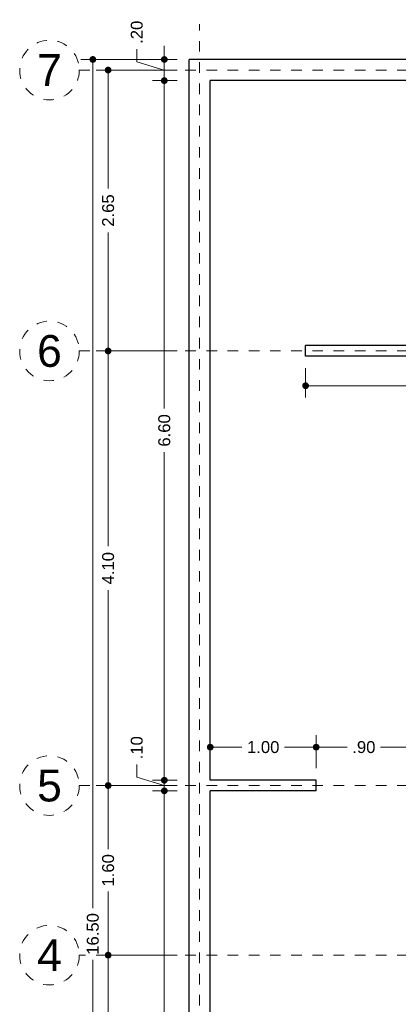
# Model space of a CAD drawing. Header units: millimetres. Extents: x 2564.1 to 2573.4, y 873.2 to 891.5.
# Tile 3 of 4: x 2564.1 to 2567.7, y 882.2 to 891.5. Entities that reach past the tile are written whole.
import ezdxf
from ezdxf.enums import TextEntityAlignment as Align

# ---------------------------------------------------------------- set-up
doc = ezdxf.new("R2010")
doc.units = ezdxf.units.MM
doc.header["$LTSCALE"] = 0.001
doc.linetypes.add('CENTER2', pattern=[28.575, 19.05, -3.175, 3.175, -3.175])
for name, color, linetype, lineweight in [('Cotas', 7, 'Continuous', 18), ('Ejes', 7, 'CENTER2', 5), ('Muros', 7, 'Continuous', 30)]:
    doc.layers.add(name, color=color, linetype=linetype, lineweight=lineweight)
doc.styles.get("Standard").update_dxf_attribs({"font": 'arial.ttf'})
doc.dimstyles.new('1-75', dxfattribs={"dimscale": 75, "dimtxt": 0.0015, "dimasz": 0.00085, "dimexe": 0.0015, "dimexo": 0.0015, "dimgap": 0.0008, "dimtad": 0, "dimzin": 4, "dimdsep": 46, "dimtxsty": 'Standard', "dimblk": 'DOT', "dimcen": 0.0009, "dimclrd": 256, "dimclre": 256, "dimclrt": 256, "dimadec": 0, "dimazin": 0, "dimtfac": 1, "dimtofl": 0, "dimtmove": 1, "dimatfit": 2, "dimfxl": 0.0015, "dimtfill": 1, "dimtolj": 1, "dimtzin": 4, "dimlwd": -1, "dimlwe": -1, "dimarcsym": 0})

# ---------------------------------------------------------------- blocks, each defined once
blk = doc.blocks.new('_DOT')
at = {"color": 0, "linetype": 'ByBlock'}
blk.add_line((-0.5, 0), (-1, 0), dxfattribs=at)
at = {"color": 0, "linetype": 'ByBlock', "const_width": 0.5}
blk.add_lwpolyline([(-0.25, 0, 1), (0.25, 0, 1)], format="xyb", close=True, dxfattribs=at)
blk = doc.blocks.new('*D17')
at = {"layer": 'Cotas', "transparency": 16777216}
for p, q in [((2565.5733, 891.1224), (2564.6651, 891.1224)), ((2564.7776, 891.0587), (2564.7776, 883.1168)), ((2564.7776, 874.6862), (2564.7776, 882.6281)), ((2565.5733, 874.6224), (2564.6651, 874.6224))]:
    blk.add_line(p, q, dxfattribs=at)
at = {"layer": 'Defpoints', "color": 0, "transparency": 16777216}
for p in [(2565.6858, 891.1224), (2564.7776, 874.6224), (2565.6858, 874.6224)]:
    blk.add_point(p, dxfattribs=at)
at = {"layer": 'Cotas', "transparency": 16777216, "xscale": 0.06375, "yscale": 0.06375, "zscale": 0.06375}
for p, rotation in [((2564.7776, 891.1224), 90), ((2564.7776, 874.6224), 270)]:
    blk.add_blockref('_DOT', p, dxfattribs=dict(at, rotation=rotation))
at = {"layer": 'Cotas', "transparency": 16777216, "insert": (2564.7776, 882.8724), "char_height": 0.1125, "attachment_point": 5, "rotation": 90, "bg_fill": 3, "box_fill_scale": 1.1, "bg_fill_color": 256, "bg_fill_true_color": 13158600, "bg_fill_transparency": 0}
blk.add_mtext('\\A1;16.50', dxfattribs=at)
blk = doc.blocks.new('*D20')
at = {"layer": 'Cotas', "transparency": 16777216}
for p, q in [((2565.5733, 882.6724), (2564.8099, 882.6724)), ((2564.9224, 882.6087), (2564.9224, 881.9731)), ((2564.9224, 880.9362), (2564.9224, 881.5718)), ((2565.5733, 880.8724), (2564.8099, 880.8724))]:
    blk.add_line(p, q, dxfattribs=at)
at = {"layer": 'Defpoints', "color": 0, "transparency": 16777216}
for p in [(2564.9224, 882.6724), (2565.6858, 882.6724), (2565.6858, 880.8724)]:
    blk.add_point(p, dxfattribs=at)
at = {"layer": 'Cotas', "transparency": 16777216, "xscale": 0.06375, "yscale": 0.06375, "zscale": 0.06375}
for p, rotation in [((2564.9224, 882.6724), 90), ((2564.9224, 880.8724), 270)]:
    blk.add_blockref('_DOT', p, dxfattribs=dict(at, rotation=rotation))
at = {"layer": 'Cotas', "transparency": 16777216, "insert": (2564.9224, 881.7724), "char_height": 0.1125, "attachment_point": 5, "rotation": 90, "bg_fill": 3, "box_fill_scale": 1.1, "bg_fill_color": 256, "bg_fill_true_color": 13158600, "bg_fill_transparency": 0}
blk.add_mtext('\\A1;1.80', dxfattribs=at)
blk = doc.blocks.new('*D21')
at = {"layer": 'Cotas', "transparency": 16777216}
for p, q in [((2565.5733, 884.2724), (2564.8099, 884.2724)), ((2564.9224, 884.2087), (2564.9224, 883.6731)), ((2564.9224, 882.7362), (2564.9224, 883.2718)), ((2565.5733, 882.6724), (2564.8099, 882.6724))]:
    blk.add_line(p, q, dxfattribs=at)
at = {"layer": 'Defpoints', "color": 0, "transparency": 16777216}
for p in [(2564.9224, 884.2724), (2565.6858, 884.2724), (2565.6858, 882.6724)]:
    blk.add_point(p, dxfattribs=at)
at = {"layer": 'Cotas', "transparency": 16777216, "xscale": 0.06375, "yscale": 0.06375, "zscale": 0.06375}
for p, rotation in [((2564.9224, 884.2724), 90), ((2564.9224, 882.6724), 270)]:
    blk.add_blockref('_DOT', p, dxfattribs=dict(at, rotation=rotation))
at = {"layer": 'Cotas', "transparency": 16777216, "insert": (2564.9224, 883.4724), "char_height": 0.1125, "attachment_point": 5, "rotation": 90, "bg_fill": 3, "box_fill_scale": 1.1, "bg_fill_color": 256, "bg_fill_true_color": 13158600, "bg_fill_transparency": 0}
blk.add_mtext('\\A1;1.60', dxfattribs=at)
blk = doc.blocks.new('*D22')
at = {"layer": 'Cotas', "transparency": 16777216}
for p, q in [((2565.5733, 888.3724), (2564.8099, 888.3724)), ((2564.9224, 888.3087), (2564.9224, 886.5306)), ((2564.9224, 884.3362), (2564.9224, 886.1143)), ((2565.5733, 884.2724), (2564.8099, 884.2724))]:
    blk.add_line(p, q, dxfattribs=at)
at = {"layer": 'Defpoints', "color": 0, "transparency": 16777216}
for p in [(2564.9224, 888.3724), (2565.6858, 888.3724), (2565.6858, 884.2724)]:
    blk.add_point(p, dxfattribs=at)
at = {"layer": 'Cotas', "transparency": 16777216, "xscale": 0.06375, "yscale": 0.06375, "zscale": 0.06375}
for p, rotation in [((2564.9224, 888.3724), 90), ((2564.9224, 884.2724), 270)]:
    blk.add_blockref('_DOT', p, dxfattribs=dict(at, rotation=rotation))
at = {"layer": 'Cotas', "transparency": 16777216, "insert": (2564.9224, 886.3224), "char_height": 0.1125, "attachment_point": 5, "rotation": 90, "bg_fill": 3, "box_fill_scale": 1.1, "bg_fill_color": 256, "bg_fill_true_color": 13158600, "bg_fill_transparency": 0}
blk.add_mtext('\\A1;4.10', dxfattribs=at)
blk = doc.blocks.new('*D23')
at = {"layer": 'Cotas', "transparency": 16777216}
for p, q in [((2565.5733, 891.0224), (2564.8099, 891.0224)), ((2564.9224, 890.9587), (2564.9224, 889.9049)), ((2564.9224, 888.4362), (2564.9224, 889.49)), ((2565.5733, 888.3724), (2564.8099, 888.3724))]:
    blk.add_line(p, q, dxfattribs=at)
at = {"layer": 'Defpoints', "color": 0, "transparency": 16777216}
for p in [(2564.9224, 891.0224), (2565.6858, 891.0224), (2565.6858, 888.3724)]:
    blk.add_point(p, dxfattribs=at)
at = {"layer": 'Cotas', "transparency": 16777216, "xscale": 0.06375, "yscale": 0.06375, "zscale": 0.06375}
for p, rotation in [((2564.9224, 891.0224), 90), ((2564.9224, 888.3724), 270)]:
    blk.add_blockref('_DOT', p, dxfattribs=dict(at, rotation=rotation))
at = {"layer": 'Cotas', "transparency": 16777216, "insert": (2564.9224, 889.6974), "char_height": 0.1125, "attachment_point": 5, "rotation": 90, "bg_fill": 3, "box_fill_scale": 1.1, "bg_fill_color": 256, "bg_fill_true_color": 13158600, "bg_fill_transparency": 0}
blk.add_mtext('\\A1;2.65', dxfattribs=at)
blk = doc.blocks.new('*D24')
at = {"layer": 'Cotas', "transparency": 16777216}
for p, q in [((2565.5733, 890.9224), (2565.34, 890.9224)), ((2565.4525, 890.8587), (2565.4525, 887.8287)), ((2565.4525, 884.3862), (2565.4525, 887.4162)), ((2565.5733, 884.3224), (2565.34, 884.3224))]:
    blk.add_line(p, q, dxfattribs=at)
at = {"layer": 'Defpoints', "color": 0, "transparency": 16777216}
for p in [(2565.6858, 890.9224), (2565.4525, 884.3224), (2565.6858, 884.3224)]:
    blk.add_point(p, dxfattribs=at)
at = {"layer": 'Cotas', "transparency": 16777216, "xscale": 0.06375, "yscale": 0.06375, "zscale": 0.06375}
for p, rotation in [((2565.4525, 890.9224), 90), ((2565.4525, 884.3224), 270)]:
    blk.add_blockref('_DOT', p, dxfattribs=dict(at, rotation=rotation))
at = {"layer": 'Cotas', "transparency": 16777216, "insert": (2565.4525, 887.6224), "char_height": 0.1125, "attachment_point": 5, "rotation": 90, "bg_fill": 3, "box_fill_scale": 1.1, "bg_fill_color": 256, "bg_fill_true_color": 13158600, "bg_fill_transparency": 0}
blk.add_mtext('\\A1;6.60', dxfattribs=at)
blk = doc.blocks.new('*D25')
at = {"layer": 'Cotas', "transparency": 16777216}
for p, q in [((2565.1926, 884.3504), (2565.1926, 884.4704)), ((2565.4525, 884.3862), (2565.4525, 884.4499)), ((2565.4525, 884.2724), (2565.1926, 884.3504)), ((2565.5733, 884.3224), (2565.34, 884.3224)), ((2565.4525, 884.3224), (2565.4525, 884.2224)), ((2565.5733, 884.2224), (2565.34, 884.2224)), ((2565.4525, 884.1587), (2565.4525, 884.0949))]:
    blk.add_line(p, q, dxfattribs=at)
at = {"layer": 'Defpoints', "color": 0, "transparency": 16777216}
for p in [(2565.6858, 884.3224), (2565.4525, 884.2224), (2565.6858, 884.2224)]:
    blk.add_point(p, dxfattribs=at)
at = {"layer": 'Cotas', "transparency": 16777216, "xscale": 0.06375, "yscale": 0.06375, "zscale": 0.06375}
for p, rotation in [((2565.4525, 884.3224), 270), ((2565.4525, 884.2224), 90)]:
    blk.add_blockref('_DOT', p, dxfattribs=dict(at, rotation=rotation))
at = {"layer": 'Cotas', "transparency": 16777216, "insert": (2565.1926, 884.6288), "char_height": 0.1125, "attachment_point": 5, "rotation": 90, "bg_fill": 3, "box_fill_scale": 1.1, "bg_fill_color": 256, "bg_fill_true_color": 13158600, "bg_fill_transparency": 0}
blk.add_mtext('\\A1;.10', dxfattribs=at)
blk = doc.blocks.new('*D26')
at = {"layer": 'Cotas', "transparency": 16777216}
for p, q in [((2565.5733, 884.2224), (2565.34, 884.2224)), ((2565.4525, 884.1587), (2565.4525, 881.1287)), ((2565.4525, 877.6862), (2565.4525, 880.7162)), ((2565.5733, 877.6224), (2565.34, 877.6224))]:
    blk.add_line(p, q, dxfattribs=at)
at = {"layer": 'Defpoints', "color": 0, "transparency": 16777216}
for p in [(2565.6858, 884.2224), (2565.4525, 877.6224), (2565.6858, 877.6224)]:
    blk.add_point(p, dxfattribs=at)
at = {"layer": 'Cotas', "transparency": 16777216, "xscale": 0.06375, "yscale": 0.06375, "zscale": 0.06375}
for p, rotation in [((2565.4525, 884.2224), 90), ((2565.4525, 877.6224), 270)]:
    blk.add_blockref('_DOT', p, dxfattribs=dict(at, rotation=rotation))
at = {"layer": 'Cotas', "transparency": 16777216, "insert": (2565.4525, 880.9224), "char_height": 0.1125, "attachment_point": 5, "rotation": 90, "bg_fill": 3, "box_fill_scale": 1.1, "bg_fill_color": 256, "bg_fill_true_color": 13158600, "bg_fill_transparency": 0}
blk.add_mtext('\\A1;6.60', dxfattribs=at)
blk = doc.blocks.new('*D55')
at = {"layer": 'Cotas', "transparency": 16777216}
for p, q in [((2565.1926, 891.1004), (2565.1926, 891.2204)), ((2565.4525, 891.1862), (2565.4525, 891.2499)), ((2565.5733, 891.1224), (2565.34, 891.1224)), ((2565.4525, 890.9224), (2565.4525, 891.1224)), ((2565.4525, 891.0224), (2565.1926, 891.1004)), ((2565.5733, 890.9224), (2565.34, 890.9224)), ((2565.4525, 890.8587), (2565.4525, 890.7949))]:
    blk.add_line(p, q, dxfattribs=at)
at = {"layer": 'Defpoints', "color": 0, "transparency": 16777216}
for p in [(2565.4525, 891.1224), (2565.6858, 891.1224), (2565.6858, 890.9224)]:
    blk.add_point(p, dxfattribs=at)
at = {"layer": 'Cotas', "transparency": 16777216, "xscale": 0.06375, "yscale": 0.06375, "zscale": 0.06375}
for p, rotation in [((2565.4525, 891.1224), 270), ((2565.4525, 890.9224), 90)]:
    blk.add_blockref('_DOT', p, dxfattribs=dict(at, rotation=rotation))
at = {"layer": 'Cotas', "transparency": 16777216, "insert": (2565.1926, 891.3788), "char_height": 0.1125, "attachment_point": 5, "rotation": 90, "bg_fill": 3, "box_fill_scale": 1.1, "bg_fill_color": 256, "bg_fill_true_color": 13158600, "bg_fill_transparency": 0}
blk.add_mtext('\\A1;.20', dxfattribs=at)
blk = doc.blocks.new('*D56')
at = {"layer": 'Cotas', "transparency": 16777216}
for p, q in [((2565.8858, 884.4349), (2565.8858, 884.747)), ((2566.8858, 884.4349), (2566.8858, 884.747)), ((2565.9495, 884.6345), (2566.1852, 884.6345)), ((2566.822, 884.6345), (2566.5864, 884.6345))]:
    blk.add_line(p, q, dxfattribs=at)
at = {"layer": 'Defpoints', "color": 0, "transparency": 16777216}
for p in [(2566.8858, 884.6345), (2565.8858, 884.3224), (2566.8858, 884.3224)]:
    blk.add_point(p, dxfattribs=at)
at = {"layer": 'Cotas', "transparency": 16777216, "xscale": 0.06375, "yscale": 0.06375, "zscale": 0.06375, "rotation": 180}
blk.add_blockref('_DOT', (2565.8858, 884.6345), dxfattribs=at)
at = {"layer": 'Cotas', "transparency": 16777216, "xscale": 0.06375, "yscale": 0.06375, "zscale": 0.06375}
blk.add_blockref('_DOT', (2566.8858, 884.6345), dxfattribs=at)
at = {"layer": 'Cotas', "transparency": 16777216, "insert": (2566.3858, 884.6345), "char_height": 0.1125, "attachment_point": 5, "bg_fill": 3, "box_fill_scale": 1.1, "bg_fill_color": 256, "bg_fill_true_color": 13158600, "bg_fill_transparency": 0}
blk.add_mtext('\\A1;1.00', dxfattribs=at)
blk = doc.blocks.new('*D57')
at = {"layer": 'Cotas', "transparency": 16777216}
for p, q in [((2566.8858, 884.4349), (2566.8858, 884.747)), ((2567.7858, 884.4349), (2567.7858, 884.747)), ((2566.9495, 884.6345), (2567.1774, 884.6345)), ((2567.722, 884.6345), (2567.4941, 884.6345))]:
    blk.add_line(p, q, dxfattribs=at)
at = {"layer": 'Defpoints', "color": 0, "transparency": 16777216}
for p in [(2567.7858, 884.6345), (2566.8858, 884.3224), (2567.7858, 884.3224)]:
    blk.add_point(p, dxfattribs=at)
at = {"layer": 'Cotas', "transparency": 16777216, "xscale": 0.06375, "yscale": 0.06375, "zscale": 0.06375, "rotation": 180}
blk.add_blockref('_DOT', (2566.8858, 884.6345), dxfattribs=at)
at = {"layer": 'Cotas', "transparency": 16777216, "xscale": 0.06375, "yscale": 0.06375, "zscale": 0.06375}
blk.add_blockref('_DOT', (2567.7858, 884.6345), dxfattribs=at)
at = {"layer": 'Cotas', "transparency": 16777216, "insert": (2567.3358, 884.6345), "char_height": 0.1125, "attachment_point": 5, "bg_fill": 3, "box_fill_scale": 1.1, "bg_fill_color": 256, "bg_fill_true_color": 13158600, "bg_fill_transparency": 0}
blk.add_mtext('\\A1;.90', dxfattribs=at)
blk = doc.blocks.new('*D63')
at = {"layer": 'Cotas', "transparency": 16777216}
for p, q in [((2566.7858, 888.2099), (2566.7858, 887.9318)), ((2569.8858, 888.2099), (2569.8858, 887.9318)), ((2566.8495, 888.0443), (2568.1299, 888.0443)), ((2569.822, 888.0443), (2568.5417, 888.0443))]:
    blk.add_line(p, q, dxfattribs=at)
at = {"layer": 'Defpoints', "color": 0, "transparency": 16777216}
for p in [(2566.7858, 888.3224), (2569.8858, 888.3224), (2569.8858, 888.0443)]:
    blk.add_point(p, dxfattribs=at)
at = {"layer": 'Cotas', "transparency": 16777216, "xscale": 0.06375, "yscale": 0.06375, "zscale": 0.06375, "rotation": 180}
blk.add_blockref('_DOT', (2566.7858, 888.0443), dxfattribs=at)
at = {"layer": 'Cotas', "transparency": 16777216, "xscale": 0.06375, "yscale": 0.06375, "zscale": 0.06375}
blk.add_blockref('_DOT', (2569.8858, 888.0443), dxfattribs=at)
at = {"layer": 'Cotas', "transparency": 16777216, "insert": (2568.3358, 888.0443), "char_height": 0.1125, "attachment_point": 5, "bg_fill": 3, "box_fill_scale": 1.1, "bg_fill_color": 256, "bg_fill_true_color": 13158600, "bg_fill_transparency": 0}
blk.add_mtext('\\A1;3.10', dxfattribs=at)

msp = doc.modelspace()

# ---------------------------------------------------------------- linework, layer by layer
at = {"layer": 'Ejes', "linetype": 'CENTER2'}
for p, q in [((2565.7858, 873.7964), (2565.7858, 891.4561)), ((2564.6499, 891.0224), (2570.4858, 891.0224)), ((2564.6499, 888.3724), (2570.4858, 888.3724)), ((2564.6499, 884.2724), (2573.3858, 884.2724)), ((2564.6499, 882.6724), (2573.3858, 882.6724))]:
    msp.add_line(p, q, dxfattribs=at)
at = {"layer": 'Ejes'}
for centre in [(2564.3686, 891.0224), (2564.3686, 888.3724), (2564.3686, 884.2724), (2564.3686, 882.6724)]:
    msp.add_circle(centre, 0.2812, dxfattribs=at)
at = {"layer": 'Muros'}
for p, q in [((2565.6858, 874.6224), (2565.6858, 891.1224)), ((2569.9858, 891.1224), (2565.6858, 891.1224)), ((2569.8858, 890.9224), (2565.8858, 890.9224)), ((2565.8858, 884.3224), (2565.8858, 890.9224)), ((2569.8858, 888.4224), (2566.7858, 888.4224)), ((2566.7858, 888.3224), (2566.7858, 888.4224)), ((2569.8858, 888.3224), (2566.7858, 888.3224)), ((2566.8858, 884.3224), (2565.8858, 884.3224)), ((2566.8858, 884.2224), (2566.8858, 884.3224)), ((2565.8858, 877.6224), (2565.8858, 884.2224)), ((2566.8858, 884.2224), (2565.8858, 884.2224))]:
    msp.add_line(p, q, dxfattribs=at)

# ---------------------------------------------------------------- texts
at = {"layer": 'Ejes'}
for s, p in [('7', (2564.3686, 891.0224)), ('6', (2564.3686, 888.3724)), ('5', (2564.3686, 884.2724)), ('4', (2564.3686, 882.6724))]:
    msp.add_text(s, height=0.3, dxfattribs=at).set_placement(p, align=Align.MIDDLE_CENTER)

# ---------------------------------------------------------------- next in the draw order: dimensions: what is measured, and where the dimension line sits
at = {"layer": 'Cotas'}
dim = msp.add_linear_dim(base=(2564.7776, 874.6224), p1=(2565.6858, 891.1224), p2=(2565.6858, 874.6224), angle=90, dimstyle='1-75', dxfattribs=at)
dim.commit()
dim.dimension.update_dxf_attribs({"geometry": '*D17', "text_midpoint": (2564.7776, 882.8724)})
for base, p1, p2, picture, middle in [((2569.8858, 888.0443), (2566.7858, 888.3224), (2569.8858, 888.3224), '*D63', (2568.3358, 888.0443)), ((2566.8858, 884.6345), (2565.8858, 884.3224), (2566.8858, 884.3224), '*D56', (2566.3858, 884.6345))]:
    dim = msp.add_linear_dim(base=base, p1=p1, p2=p2, dimstyle='1-75', dxfattribs=at)
    dim.commit()
    dim.dimension.update_dxf_attribs({"geometry": picture, "text_midpoint": middle})

# ---------------------------------------------------------------- next in the draw order: dimensions: what is measured, and where the dimension line sits
dim = msp.add_linear_dim(base=(2567.7858, 884.6345), p1=(2566.8858, 884.3224), p2=(2567.7858, 884.3224), dimstyle='1-75', dxfattribs=at)
dim.commit()
dim.dimension.update_dxf_attribs({"geometry": '*D57', "text_midpoint": (2567.3358, 884.6345)})
dim = msp.add_linear_dim(base=(2564.9224, 882.6724), p1=(2565.6858, 880.8724), p2=(2565.6858, 882.6724), angle=90, dimstyle='1-75', dxfattribs=at)
dim.commit()
dim.dimension.update_dxf_attribs({"geometry": '*D20', "text_midpoint": (2564.9224, 881.7724)})

# ---------------------------------------------------------------- next in the draw order: dimensions: what is measured, and where the dimension line sits
dim = msp.add_linear_dim(base=(2564.9224, 884.2724), p1=(2565.6858, 882.6724), p2=(2565.6858, 884.2724), angle=90, dimstyle='1-75', dxfattribs=at)
dim.commit()
dim.dimension.update_dxf_attribs({"geometry": '*D21', "text_midpoint": (2564.9224, 883.4724)})

# ---------------------------------------------------------------- next in the draw order: dimensions: what is measured, and where the dimension line sits
dim = msp.add_linear_dim(base=(2564.9224, 888.3724), p1=(2565.6858, 884.2724), p2=(2565.6858, 888.3724), angle=90, dimstyle='1-75', dxfattribs=at)
dim.commit()
dim.dimension.update_dxf_attribs({"geometry": '*D22', "text_midpoint": (2564.9224, 886.3224)})

# ---------------------------------------------------------------- next in the draw order: dimensions: what is measured, and where the dimension line sits
dim = msp.add_linear_dim(base=(2564.9224, 891.0224), p1=(2565.6858, 888.3724), p2=(2565.6858, 891.0224), angle=90, dimstyle='1-75', dxfattribs=at)
dim.commit()
dim.dimension.update_dxf_attribs({"geometry": '*D23', "text_midpoint": (2564.9224, 889.6974)})

# ---------------------------------------------------------------- next in the draw order: dimensions: what is measured, and where the dimension line sits
dim = msp.add_linear_dim(base=(2565.4525, 884.3224), p1=(2565.6858, 890.9224), p2=(2565.6858, 884.3224), angle=90, dimstyle='1-75', dxfattribs=at)
dim.commit()
dim.dimension.update_dxf_attribs({"geometry": '*D24', "text_midpoint": (2565.4525, 887.6224)})

# ---------------------------------------------------------------- next in the draw order: dimensions: what is measured, and where the dimension line sits
for base, p1, p2, picture, middle in [((2565.4525, 891.1224), (2565.6858, 890.9224), (2565.6858, 891.1224), '*D55', (2565.1926, 891.2804)), ((2565.4525, 884.2224), (2565.6858, 884.3224), (2565.6858, 884.2224), '*D25', (2565.1926, 884.5304))]:
    dim = msp.add_linear_dim(base=base, p1=p1, p2=p2, angle=90, dimstyle='1-75', dxfattribs=at)
    dim.commit()
    dim.dimension.update_dxf_attribs({"geometry": picture, "text_midpoint": middle})

# ---------------------------------------------------------------- next in the draw order: dimensions: what is measured, and where the dimension line sits
dim = msp.add_linear_dim(base=(2565.4525, 877.6224), p1=(2565.6858, 884.2224), p2=(2565.6858, 877.6224), angle=90, dimstyle='1-75', dxfattribs=at)
dim.commit()
dim.dimension.update_dxf_attribs({"geometry": '*D26', "text_midpoint": (2565.4525, 880.9224)})

doc.saveas('drawing.dxf')
